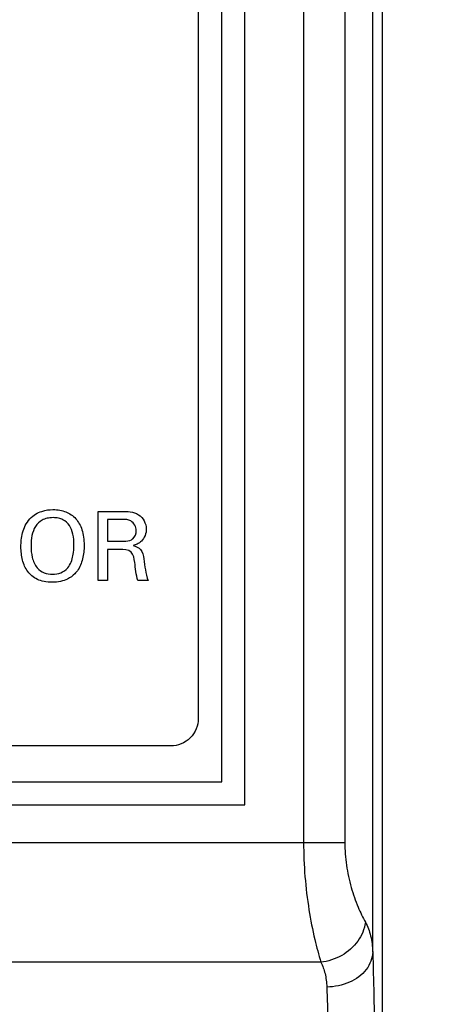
# Model space of a CAD drawing. Header units: inches. Extents: x 0 to 34, y 0 to 22.
# Tile 30 of 86: x 11.938 to 12.175, y 9.812 to 10.347. Entities that reach past the tile are written whole.
import ezdxf

# ---------------------------------------------------------------- set-up
doc = ezdxf.new("R2010")
doc.units = ezdxf.units.IN
doc.header["$LTSCALE"] = 1.87
doc.header["$MEASUREMENT"] = 0
doc.layers.get('0').update_dxf_attribs({"linetype": 'CONTINUOUS'})
doc.layers.add('DATUMCURVES', color=7, linetype='CONTINUOUS')
doc.layers.add('DIMENSIONS', color=7, linetype='CONTINUOUS')
doc.styles.get("Standard").update_dxf_attribs({"font": 'txt', "width": 0.8})
doc.dimstyles.new('DIMSTYLE_1', dxfattribs={"dimtxt": 0.125, "dimasz": 0.1875, "dimexe": 0.18, "dimexo": 0.0625, "dimgap": 0.09, "dimtad": 0, "dimtih": 1, "dimtoh": 1, "dimdec": 3, "dimlfac": 2, "dimzin": 4, "dimdsep": 46, "dimtxsty": 'STANDARD', "dimblk": '_FILLED', "dimblk1": '_FILLED', "dimblk2": '_FILLED', "dimcen": 0.09, "dimadec": 0, "dimazin": 0, "dimtp": 0.01, "dimtm": 0.01, "dimtfac": 1, "dimtdec": 3, "dimtofl": 0, "dimtmove": 0, "dimatfit": 3, "dimldrblk": '_FILLED', "dimfxl": 1, "dimtolj": 1, "dimtzin": 4, "dimarcsym": 0})

# ---------------------------------------------------------------- blocks, each defined once
blk = doc.blocks.new('_FILLED')
at = {"color": 0, "linetype": 'BYBLOCK'}
blk.add_solid([(0, 0), (-1, 0.1667), (-1, -0.1667)], dxfattribs=at)
blk = doc.blocks.new('*D0')
at = {"layer": 'DIMENSIONS', "color": 2, "linetype": 'CONTINUOUS'}
for p, q in [((12.09386, 14.07421), (13.04962, 14.06731)), ((12.92462, 14.06821), (12.90569, 11.44602)), ((12.88496, 8.57383), (12.90389, 11.19602)), ((12.13025, 8.57928), (13.00996, 8.57293))]:
    blk.add_line(p, q, dxfattribs=at)
at = {"layer": 'DIMENSIONS', "color": 2, "linetype": 'CONTINUOUS', "xscale": 0.1875, "yscale": 0.1875, "zscale": 0.1875}
for p, rotation in [((12.92462, 14.06821), 89.586465), ((12.88496, 8.57383), 269.586465)]:
    blk.add_blockref('_FILLED', p, dxfattribs=dict(at, rotation=rotation))
at = {"layer": 'DIMENSIONS', "color": 2, "linetype": 'CONTINUOUS', "width": 0.8}
for s, p in [('[', (12.86729, 11.25852)), (']', (13.56729, 11.25852)), ('10.989', (12.14229, 11.25852)), ('279.12', (12.96729, 11.25852))]:
    blk.add_text(s, height=0.125, dxfattribs=at).set_placement(p)

msp = doc.modelspace()

# ---------------------------------------------------------------- linework, layer by layer
at = {"color": 7, "linetype": 'CONTINUOUS'}
for p, q in [((12.12983, 9.84004), (12.12983, 13.97616)), ((12.1349, 13.97616), (12.1349, 8.63753)), ((12.09223, 13.09067), (12.09223, 9.89966)), ((12.11469, 13.09075), (12.11469, 9.89966)), ((12.0603, 9.92016), (12.0603, 12.98266)), ((12.0478, 9.93266), (12.0478, 12.97016)), ((11.1978, 9.93266), (12.0478, 9.93266)), ((11.1853, 9.92016), (12.0603, 9.92016)), ((11.12698, 9.89966), (12.11469, 9.89966)), ((12.10161, 9.83449), (11.15333, 9.8345))]:
    msp.add_line(p, q, dxfattribs=at)
for points, knots in [([(12.09223, 9.89966), (12.09223, 9.89345), (12.09274, 9.88117), (12.09486, 9.86353), (12.09792, 9.84801), (12.1004, 9.83858), (12.10161, 9.83449)], [0, 0, 0, 0, 0.282043, 0.557465, 0.806161, 1, 1, 1, 1]), ([(12.11469, 9.89966), (12.11469, 9.89551), (12.11529, 9.88725), (12.11781, 9.87543), (12.12145, 9.86508), (12.1244, 9.8589), (12.12585, 9.85621)], [0, 0, 0, 0, 0.274739, 0.546625, 0.79802, 1, 1, 1, 1]), ([(12.12585, 9.85621), (12.12536, 9.85259), (12.12223, 9.8453), (12.11331, 9.83748), (12.10557, 9.83492), (12.10161, 9.83449)], [0, 0, 0, 0, 0.31676, 0.65561, 1, 1, 1, 1]), ([(12.12585, 9.85621), (12.12709, 9.85391), (12.12906, 9.84861), (12.12971, 9.84301), (12.12983, 9.84004)], [0, 0, 0, 0, 0.467701, 1, 1, 1, 1]), ([(12.12983, 9.84004), (12.12975, 9.83669), (12.12684, 9.82951), (12.11717, 9.82272), (12.10905, 9.82106), (12.10484, 9.82101)], [0, 0, 0, 0, 0.293956, 0.629663, 1, 1, 1, 1]), ([(12.12983, 9.84004), (12.13007, 9.83227), (12.13047, 9.8152), (12.13089, 9.78784), (12.13115, 9.75756), (12.13121, 9.73657), (12.13121, 9.72588)], [0, 0, 0, 0, 0.204315, 0.448632, 0.719004, 1, 1, 1, 1]), ([(12.10161, 9.83449), (12.10263, 9.83257), (12.10422, 9.82814), (12.10474, 9.82349), (12.10484, 9.82101)], [0, 0, 0, 0, 0.467176, 1, 1, 1, 1]), ([(12.10484, 9.82101), (12.10507, 9.81453), (12.10548, 9.8003), (12.1059, 9.77751), (12.10616, 9.75229), (12.10622, 9.7348), (12.10622, 9.72587)], [0, 0, 0, 0, 0.204697, 0.448647, 0.718538, 1, 1, 1, 1])]:
    msp.add_open_spline(points, degree=3, knots=knots, dxfattribs=at)
at = {"layer": 'DATUMCURVES', "color": 40, "linetype": 'CONTINUOUS'}
for points, knots in [([(12.0478, 9.93266, -0.08195), (12.0478, 10.09086, -0.08195), (12.0478, 11.10336, -0.08195), (12.0478, 12.11586, -0.08195), (12.0478, 12.97015, -0.08195)], [0, 0, 0, 0, 0.15625, 1, 1, 1, 1]), ([(12.035, 11.46604, -0.08195), (12.035, 11.38797, -0.08195), (12.035, 10.88833, -0.08195), (12.035, 10.38868, -0.08195), (12.035, 9.96711, -0.08195)], [0, 0, 0, 0, 0.15625, 1, 1, 1, 1]), ([(11.9434, 10.0756, -0.08195), (11.9444, 10.07671, -0.08195), (11.94649, 10.07832, -0.08195), (11.95098, 10.08036, -0.08195), (11.95569, 10.0808, -0.08195), (11.9597, 10.08045, -0.08195), (11.96418, 10.07921, -0.08195), (11.96865, 10.07611, -0.08195), (11.97208, 10.07007, -0.08195), (11.97322, 10.06205, -0.08195), (11.9724, 10.05366, -0.08195), (11.9703, 10.04865, -0.08195), (11.96839, 10.04632, -0.08195), (11.96791, 10.04582, -0.08195)], [0, 0, 0, 0, 0.046878, 0.093755, 0.18751, 0.257518, 0.327526, 0.467543, 0.607559, 0.747575, 0.857325, 0.967075, 1, 1, 1, 1]), ([(11.98049, 10.07966, -0.08195), (11.98119, 10.07966, -0.08195), (11.98566, 10.07966, -0.08195), (11.99014, 10.07966, -0.08195), (11.99391, 10.07966, -0.08195)], [0, 0, 0, 0, 0.15625, 1, 1, 1, 1]), ([(11.98049, 10.04203, -0.08195), (11.98049, 10.04399, -0.08195), (11.98049, 10.05653, -0.08195), (11.98049, 10.06908, -0.08195), (11.98049, 10.07966, -0.08195)], [0, 0, 0, 0, 0.15625, 1, 1, 1, 1]), ([(11.99391, 10.07966, -0.08195), (11.99525, 10.07966, -0.08195), (11.9982, 10.07958, -0.08195), (12.00409, 10.07802, -0.08195), (12.00733, 10.07186, -0.08195), (12.00625, 10.06651, -0.08195), (12.00435, 10.06356, -0.08195), (12.00196, 10.06184, -0.08195), (12.00033, 10.0613, -0.08195), (11.99964, 10.06111, -0.08195)], [0, 0, 0, 0, 0.13358, 0.29602, 0.586374, 0.712033, 0.830171, 0.927943, 1, 1, 1, 1]), ([(11.96791, 10.04582, -0.08195), (11.96679, 10.04464, -0.08195), (11.9645, 10.04292, -0.08195), (11.96029, 10.04145, -0.08195), (11.9556, 10.04099, -0.08195), (11.95096, 10.04142, -0.08195), (11.94617, 10.04301, -0.08195), (11.94184, 10.04666, -0.08195), (11.93909, 10.05305, -0.08195), (11.93846, 10.0589, -0.08195), (11.93865, 10.06402, -0.08195), (11.93933, 10.06804, -0.08195), (11.9407, 10.07201, -0.08195), (11.94248, 10.07458, -0.08195), (11.9434, 10.0756, -0.08195)], [0, 0, 0, 0, 0.098423, 0.168725, 0.239026, 0.306302, 0.373577, 0.508128, 0.642679, 0.77723, 0.832923, 0.888615, 0.944308, 1, 1, 1, 1]), ([(11.96739, 10.06127, -0.08195), (11.96739, 10.0634, -0.08195), (11.96704, 10.06742, -0.08195), (11.96519, 10.07225, -0.08195), (11.96228, 10.07493, -0.08195), (11.95906, 10.07608, -0.08195), (11.95588, 10.07639, -0.08195), (11.95262, 10.07604, -0.08195), (11.94915, 10.07472, -0.08195), (11.94614, 10.07173, -0.08195), (11.94433, 10.06667, -0.08195), (11.94402, 10.06286, -0.08195), (11.94403, 10.0609, -0.08195)], [0, 0, 0, 0, 0.118543, 0.237085, 0.355628, 0.414899, 0.474171, 0.539899, 0.605628, 0.737085, 0.868543, 1, 1, 1, 1]), ([(11.99376, 10.07529, -0.08195), (11.99333, 10.07529, -0.08195), (11.99059, 10.07529, -0.08195), (11.98785, 10.07529, -0.08195), (11.98554, 10.07529, -0.08195)], [0, 0, 0, 0, 0.15625, 1, 1, 1, 1]), ([(11.98554, 10.07529, -0.08195), (11.98554, 10.07467, -0.08195), (11.98554, 10.07073, -0.08195), (11.98554, 10.06679, -0.08195), (11.98554, 10.06346, -0.08195)], [0, 0, 0, 0, 0.15625, 1, 1, 1, 1]), ([(12.00125, 10.06919, -0.08195), (12.00125, 10.07122, -0.08195), (11.99916, 10.07526, -0.08195), (11.99529, 10.07529, -0.08195), (11.99376, 10.07529, -0.08195)], [0, 0, 0, 0, 0.57091, 1, 1, 1, 1]), ([(11.9987, 10.06429, -0.08195), (11.99895, 10.06443, -0.08195), (12.00049, 10.06552, -0.08195), (12.00125, 10.0676, -0.08195), (12.00125, 10.06919, -0.08195)], [0, 0, 0, 0, 0.15336, 1, 1, 1, 1]), ([(11.98554, 10.06346, -0.08195), (11.98596, 10.06346, -0.08195), (11.9887, 10.06346, -0.08195), (11.99144, 10.06346, -0.08195), (11.99376, 10.06346, -0.08195)], [0, 0, 0, 0, 0.15625, 1, 1, 1, 1]), ([(11.99376, 10.06346, -0.08195), (11.99403, 10.06346, -0.08195), (11.99569, 10.06349, -0.08195), (11.99749, 10.06357, -0.08195), (11.9987, 10.06429, -0.08195)], [0, 0, 0, 0, 0.162324, 1, 1, 1, 1]), ([(11.94736, 10.04901, -0.08195), (11.94949, 10.04635, -0.08195), (11.95433, 10.04518, -0.08195), (11.96026, 10.04597, -0.08195), (11.96489, 10.04905, -0.08195), (11.96725, 10.05579, -0.08195), (11.96739, 10.05999, -0.08195), (11.96739, 10.06127, -0.08195)], [0, 0, 0, 0, 0.284324, 0.431717, 0.579109, 0.789555, 1, 1, 1, 1]), ([(11.9922, 10.05902, -0.08195), (11.99185, 10.05902, -0.08195), (11.98967, 10.05902, -0.08195), (11.98748, 10.05902, -0.08195), (11.98564, 10.05902, -0.08195)], [0, 0, 0, 0, 0.15625, 1, 1, 1, 1]), ([(11.98564, 10.05902, -0.08195), (11.98564, 10.05814, -0.08195), (11.98564, 10.05247, -0.08195), (11.98564, 10.04681, -0.08195), (11.98564, 10.04203, -0.08195)], [0, 0, 0, 0, 0.15625, 1, 1, 1, 1]), ([(12.00042, 10.05198, -0.08195), (12.00019, 10.05394, -0.08195), (11.99937, 10.05883, -0.08195), (11.99433, 10.05902, -0.08195), (11.9922, 10.05902, -0.08195)], [0, 0, 0, 0, 0.480044, 1, 1, 1, 1]), ([(11.99964, 10.06111, -0.08195), (12.00111, 10.06072, -0.08195), (12.00446, 10.05924, -0.08195), (12.00516, 10.05562, -0.08195), (12.00536, 10.05386, -0.08195)], [0, 0, 0, 0, 0.463094, 1, 1, 1, 1]), ([(11.98564, 10.04203, -0.08195), (11.98537, 10.04203, -0.08195), (11.98365, 10.04203, -0.08195), (11.98194, 10.04203, -0.08195), (11.98049, 10.04203, -0.08195)], [0, 0, 0, 0, 0.15625, 1, 1, 1, 1]), ([(12.0077, 10.04203, -0.08195), (12.00741, 10.04203, -0.08195), (12.00555, 10.04203, -0.08195), (12.0037, 10.04203, -0.08195), (12.00213, 10.04203, -0.08195)], [0, 0, 0, 0, 0.15625, 1, 1, 1, 1]), ([(12.035, 9.96711, -0.08195), (12.035, 9.96328, -0.08195), (12.03178, 9.95533, -0.08195), (12.02383, 9.95211, -0.08195), (12.02, 9.95211, -0.08195)], [0, 0, 0, 0, 0.499989, 1, 1, 1, 1]), ([(12.02, 9.95211, -0.08195), (11.97888, 9.95211, -0.08195), (11.71574, 9.95211, -0.08195), (11.45259, 9.95211, -0.08195), (11.23056, 9.95211, -0.08195)], [0, 0, 0, 0, 0.15625, 1, 1, 1, 1]), ([(11.1978, 9.93266, -0.08195), (11.24207, 9.93266, -0.08195), (11.5254, 9.93266, -0.08195), (11.80874, 9.93266, -0.08195), (12.0478, 9.93266, -0.08195)], [0, 0, 0, 0, 0.15625, 1, 1, 1, 1])]:
    msp.add_open_spline(points, degree=3, knots=knots, dxfattribs=at)
for points in [[(11.94403, 10.0609, -0.08195), (11.94403, 10.05881, -0.08195), (11.94439, 10.05453, -0.08195), (11.94606, 10.05063, -0.08195), (11.94736, 10.04901, -0.08195)], [(12.00213, 10.04203, -0.08195), (12.00107, 10.04522, -0.08195), (12.00084, 10.04864, -0.08195), (12.00042, 10.05198, -0.08195)], [(12.00536, 10.05386, -0.08195), (12.00582, 10.04987, -0.08195), (12.00637, 10.04582, -0.08195), (12.0077, 10.04203, -0.08195)]]:
    msp.add_open_spline(points, degree=3, dxfattribs=at)

# ---------------------------------------------------------------- dimensions: what is measured, and where the dimension line sits
at = {"layer": 'DIMENSIONS', "color": 2, "linetype": 'CONTINUOUS'}
dim = msp.add_linear_dim(base=(12.92462, 14.06821), p1=(12.13025, 8.57928), p2=(12.09386, 14.07421), angle=89.5865, dimstyle='DIMSTYLE_1', dxfattribs=at)
dim.commit()
dim.dimension.update_dxf_attribs({"geometry": '*D0', "text_midpoint": (12.90479, 11.32102), "dimtype": 160})

doc.saveas('drawing.dxf')
